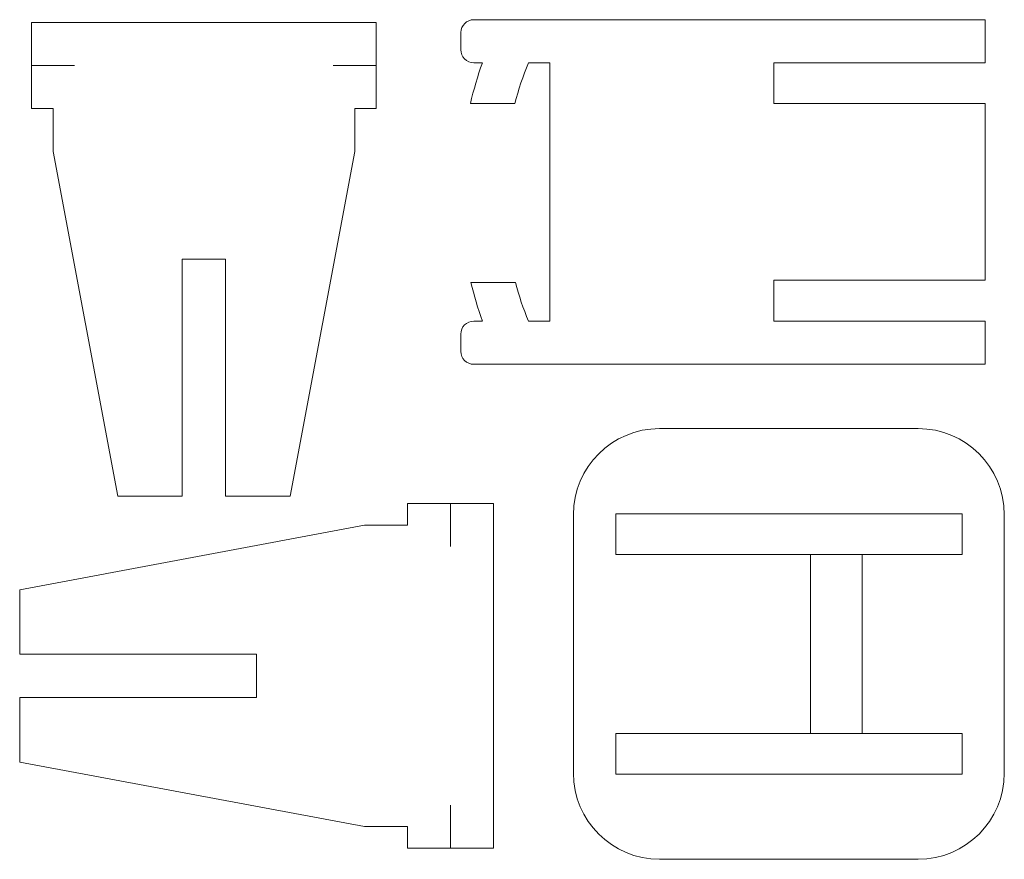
# Model space of a CAD drawing. Header units: millimetres. Extents: x 12 to 241, y 8 to 203.
import ezdxf

# ---------------------------------------------------------------- set-up
doc = ezdxf.new("R2010")
doc.units = ezdxf.units.MM

msp = doc.modelspace()

# ---------------------------------------------------------------- linework, layer by layer
at = {"color": 7, "linetype": 'Continuous', "lineweight": 15}
for p, q in [((14.82, 202.61), (14.82, 182.61)), ((94.82, 202.61), (14.82, 202.61)), ((94.82, 182.61), (94.82, 202.61)), ((236.13, 203.24), (117.48, 203.24)), ((236.13, 193.24), (236.13, 203.24)), ((114.48, 200.25), (114.46, 196.25)), ((117.46, 193.24), (119.45, 193.24)), ((130.13, 193.24), (135.13, 193.24)), ((135.13, 133.24), (135.13, 193.24)), ((236.13, 193.24), (187.13, 193.24)), ((187.13, 193.24), (187.13, 183.74)), ((116.68, 183.74), (126.99, 183.74)), ((187.13, 183.74), (236.13, 183.74)), ((236.13, 183.74), (236.13, 142.74)), ((14.82, 182.61), (19.82, 182.61)), ((19.82, 182.61), (19.82, 172.61)), ((89.82, 172.61), (89.82, 182.61)), ((89.82, 182.61), (94.82, 182.61)), ((19.82, 172.61), (34.82, 92.61)), ((74.82, 92.61), (89.82, 172.61)), ((49.82, 147.61), (49.82, 92.61)), ((59.82, 147.61), (49.82, 147.61)), ((59.82, 92.61), (59.82, 147.61)), ((127.12, 142.24), (116.8, 142.24)), ((187.13, 142.74), (236.13, 142.74)), ((187.13, 133.24), (187.13, 142.74)), ((117.45, 133.24), (119.45, 133.24)), ((130.13, 133.24), (135.13, 133.24)), ((236.13, 133.24), (187.13, 133.24)), ((236.13, 133.24), (236.13, 123.24)), ((114.45, 126.24), (114.45, 130.24)), ((236.13, 123.24), (117.45, 123.24)), ((220.6, 108.31), (160.6, 108.31)), ((34.82, 92.61), (49.82, 92.61)), ((59.82, 92.61), (74.82, 92.61)), ((122.07, 90.9), (102.07, 90.9)), ((102.07, 90.9), (102.07, 85.9)), ((122.07, 10.9), (122.07, 90.9)), ((140.6, 88.31), (140.6, 28.31)), ((230.8, 88.51), (150.4, 88.51)), ((150.4, 88.51), (150.4, 79.11)), ((230.8, 79.11), (230.8, 88.51)), ((240.6, 28.31), (240.6, 88.31)), ((92.07, 85.9), (12.07, 70.9)), ((102.07, 85.9), (92.07, 85.9)), ((150.4, 79.11), (195.6, 79.11)), ((195.6, 79.11), (195.6, 37.51)), ((207.6, 37.51), (207.6, 79.11)), ((207.6, 79.11), (230.8, 79.11)), ((12.07, 70.9), (12.07, 55.9)), ((67.07, 55.9), (12.07, 55.9)), ((67.07, 45.9), (67.07, 55.9)), ((12.07, 45.9), (67.07, 45.9)), ((12.07, 45.9), (12.07, 30.9)), ((195.6, 37.51), (150.4, 37.51)), ((150.4, 37.51), (150.4, 28.11)), ((230.8, 37.51), (207.6, 37.51)), ((230.8, 28.11), (230.8, 37.51)), ((12.07, 30.9), (92.07, 15.9)), ((150.4, 28.11), (230.8, 28.11)), ((92.07, 15.9), (102.07, 15.9)), ((102.07, 15.9), (102.07, 10.9)), ((102.07, 10.9), (122.07, 10.9)), ((160.6, 8.31), (220.6, 8.31))]:
    msp.add_line(p, q, dxfattribs=at)
at = {"color": 7, "linetype": 'Continuous', "lineweight": 0}
for p, q in [((14.82, 192.61), (24.82, 192.61)), ((94.82, 192.61), (84.82, 192.61)), ((112.07, 90.9), (112.07, 80.9)), ((195.6, 79.11), (207.6, 79.11)), ((207.6, 37.51), (195.6, 37.51)), ((112.07, 10.9), (112.07, 20.9))]:
    msp.add_line(p, q, dxfattribs=at)
at = {"color": 7, "linetype": 'Continuous', "lineweight": 15}
for centre, radius, start, end in [((117.48, 200.24), 3, 90, 179.7668), ((117.46, 196.24), 3, 179.7668, 270), ((204.76, 163.24), 90.43, 160.6244, 166.897), ((204.76, 163.24), 80.43, 158.0987, 165.233), ((204.76, 163.24), 90.43, 193.4285, 199.3756), ((204.76, 163.24), 80.43, 195.1357, 201.9013), ((117.45, 130.24), 3, 90, 180), ((117.45, 126.24), 3, 180, 270), ((160.6, 88.31), 20, 90, 180), ((220.6, 88.31), 20, 0, 90), ((160.6, 28.31), 20, 180, 270), ((220.6, 28.31), 20, 270, 0)]:
    msp.add_arc(centre, radius, start, end, dxfattribs=at)

doc.saveas('drawing.dxf')
